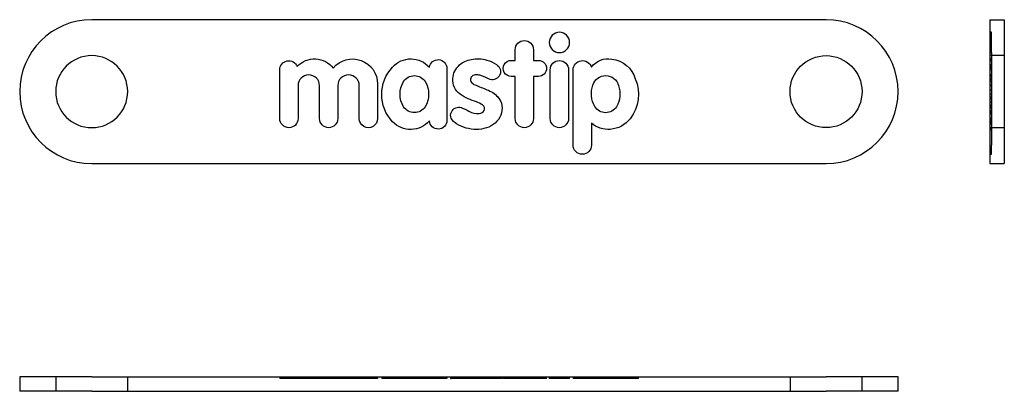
# Model space of a CAD drawing. Header units: millimetres. Extents: x 8.6 to 77, y 10.4 to 36.2.
import ezdxf
from ezdxf.lldxf.tags import DXFTag

# ---------------------------------------------------------------- set-up
doc = ezdxf.new("R2010")
doc.units = ezdxf.units.MM
doc.layers.add('158', color=7, linetype='Continuous')
tags = doc.linetypes.add('DASHED', pattern=[25.72, 12.86, -12.86]).pattern_tags.tags
tags[6:7] = [DXFTag(74, 4), DXFTag(75, 0), DXFTag(340, '0'), DXFTag(46, 0.0), DXFTag(50, 0.0), DXFTag(44, 0.0), DXFTag(45, 0.0)]
tags[4:5] = [DXFTag(74, 4), DXFTag(75, 0), DXFTag(340, '0'), DXFTag(46, 0.0), DXFTag(50, 0.0), DXFTag(44, 0.0), DXFTag(45, 0.0)]

msp = doc.modelspace()

# ---------------------------------------------------------------- linework, layer by layer
at = {"layer": '158', "color": 113}
for p, q in [((64.618881, 36.243007), (13.618881, 36.243007)), ((75.999126, 36.243007), (76.999126, 36.243007)), ((75.999126, 36.243007), (75.999126, 26.243007)), ((76.999126, 36.243007), (76.999126, 26.243007)), ((43.027791, 33.417898), (43.027791, 34.157034)), ((44.298845, 34.157034), (44.298845, 33.418451)), ((38.292395, 32.857961), (38.292643, 29.247244)), ((42.751497, 33.417898), (43.027791, 33.417898)), ((44.298845, 33.418451), (44.658833, 33.417898)), ((26.678486, 29.375199), (26.678486, 32.755008)), ((43.027788, 32.305175), (42.752778, 32.305708)), ((43.027788, 29.375197), (43.027788, 32.305175)), ((44.298842, 32.305708), (44.298842, 29.375197)), ((44.652873, 32.305708), (44.298842, 32.305708)), ((45.463817, 29.375199), (45.463817, 32.764731)), ((46.734872, 32.764731), (46.734872, 29.375199)), ((47.051802, 27.52659), (47.051802, 32.749639)), ((27.951082, 31.661422), (27.949555, 29.374996)), ((29.44128, 29.375198), (29.44128, 31.661422)), ((30.712325, 31.661422), (30.712325, 29.375198)), ((32.204103, 29.375198), (32.204103, 31.661422)), ((33.475152, 31.775933), (33.475152, 29.375199)), ((48.322857, 29.057445), (48.322857, 27.52659)), ((13.618881, 26.243007), (64.618881, 26.243007)), ((75.999126, 26.243007), (76.999126, 26.243007)), ((8.618881, 11.422203), (8.618881, 10.422203)), ((13.618881, 11.422203), (8.618881, 11.422203)), ((13.618881, 11.422203), (64.618881, 11.422203)), ((69.618881, 11.422203), (64.618881, 11.422203)), ((69.618881, 10.422203), (69.618881, 11.422203)), ((13.618881, 10.422203), (8.618881, 10.422203)), ((13.618881, 10.422203), (64.618881, 10.422203)), ((69.618881, 10.422203), (64.618881, 10.422203))]:
    msp.add_line(p, q, dxfattribs=at)
at = {"layer": '158', "color": 113, "linetype": 'DASHED'}
for p, q in [((76.099126, 35.366225), (75.999126, 35.366225)), ((76.099126, 33.958903), (76.099126, 35.366225)), ((76.099126, 34.792562), (75.999126, 34.792562)), ((75.999126, 33.958903), (76.099126, 33.958903)), ((76.999126, 33.743007), (75.999126, 33.743007)), ((76.099126, 33.531234), (75.999126, 33.531234)), ((76.099126, 33.523632), (75.999126, 33.523632)), ((76.099126, 33.521298), (75.999126, 33.521298)), ((76.099126, 33.518927), (75.999126, 33.518927)), ((76.099126, 33.513887), (75.999126, 33.513887)), ((75.999126, 33.507275), (76.099126, 33.507275)), ((76.099126, 33.958898), (76.099126, 33.531235)), ((76.099126, 33.507275), (76.099126, 33.531234)), ((76.099126, 33.507275), (76.099126, 32.134898)), ((75.999126, 33.484618), (76.099126, 33.484618)), ((76.099126, 33.466842), (75.999126, 33.466842)), ((75.999126, 33.437146), (76.099126, 33.437146)), ((75.999126, 33.418451), (76.099126, 33.418451)), ((75.999126, 33.417898), (76.099126, 33.417898)), ((76.099126, 33.400258), (75.999126, 33.400258)), ((76.099126, 33.399607), (75.999126, 33.399607)), ((76.099126, 33.391456), (75.999126, 33.391456)), ((75.999126, 33.125549), (76.099126, 33.125549)), ((75.999126, 33.095773), (76.099126, 33.095773)), ((75.999126, 32.994166), (76.099126, 32.994166)), ((75.999126, 32.947958), (76.099126, 32.947958)), ((75.999126, 32.941238), (76.099126, 32.941238)), ((75.999126, 32.935565), (76.099126, 32.935565)), ((75.999126, 32.879482), (76.099126, 32.879482)), ((75.999126, 32.755008), (76.099126, 32.755008)), ((76.099126, 32.411308), (75.999126, 32.411308)), ((76.099126, 32.407312), (75.999126, 32.407312)), ((75.999126, 32.406609), (76.099126, 32.406609)), ((76.099126, 32.406521), (75.999126, 32.406521)), ((75.999126, 32.376578), (76.099126, 32.376578)), ((76.099126, 32.358713), (75.999126, 32.358713)), ((76.099126, 32.3587), (75.999126, 32.3587)), ((75.999126, 32.305708), (76.099126, 32.305708)), ((75.999126, 32.305175), (76.099126, 32.305175)), ((75.999126, 32.151856), (76.099126, 32.151856)), ((75.999126, 32.134898), (76.099126, 32.134898)), ((75.999126, 32.086015), (76.099126, 32.086015)), ((75.999126, 32.065909), (76.099126, 32.065909)), ((75.999126, 31.938266), (76.099126, 31.938266)), ((75.999126, 31.937239), (76.099126, 31.937239)), ((75.999126, 31.707851), (76.099126, 31.707851)), ((75.999126, 31.704847), (76.099126, 31.704847)), ((75.999126, 31.664276), (76.099126, 31.664276)), ((76.099126, 32.134898), (76.099126, 29.361977)), ((75.999126, 31.377393), (76.099126, 31.377393)), ((75.999126, 31.058385), (76.099126, 31.058385)), ((75.999126, 30.883606), (76.099126, 30.883606)), ((75.999126, 30.749886), (76.099126, 30.749886)), ((75.999126, 30.528038), (76.099126, 30.528038)), ((75.999126, 30.317884), (76.099126, 30.317884)), ((75.999126, 30.271764), (76.099126, 30.271764)), ((75.999126, 30.211558), (76.099126, 30.211558)), ((75.999126, 30.199422), (76.099126, 30.199422)), ((75.999126, 30.192803), (76.099126, 30.192803)), ((76.099126, 30.161358), (75.999126, 30.161358)), ((75.999126, 30.134526), (76.099126, 30.134526)), ((75.999126, 30.125312), (76.099126, 30.125312)), ((75.999126, 29.926286), (76.099126, 29.926286)), ((75.999126, 29.880531), (76.099126, 29.880531)), ((75.999126, 29.787109), (76.099126, 29.787109)), ((75.999126, 29.781235), (76.099126, 29.781235)), ((75.999126, 29.734062), (76.099126, 29.734062)), ((75.999126, 29.727398), (76.099126, 29.727398)), ((75.999126, 29.389033), (76.099126, 29.389033)), ((75.999126, 29.361977), (76.099126, 29.361977)), ((75.999126, 29.208991), (76.099126, 29.208991)), ((75.999126, 29.14872), (76.099126, 29.14872)), ((75.999126, 29.064437), (76.099126, 29.064437)), ((75.999126, 29.057445), (76.099126, 29.057445)), ((75.999126, 28.995641), (76.099126, 28.995641)), ((75.999126, 28.743007), (76.999126, 28.743007)), ((75.999126, 28.739671), (76.099126, 28.739671)), ((75.999126, 28.739563), (76.099126, 28.739563)), ((75.999126, 28.738977), (76.099126, 28.738977)), ((76.099126, 29.361977), (76.099126, 28.622144)), ((75.999126, 28.640055), (76.099126, 28.640055)), ((75.999126, 28.622144), (76.099126, 28.622144)), ((75.999126, 28.617237), (76.099126, 28.617237)), ((75.999126, 28.616211), (76.099126, 28.616211)), ((75.999126, 28.6153), (76.099126, 28.6153)), ((75.999126, 28.614597), (76.099126, 28.614597)), ((76.099126, 28.617237), (76.099126, 28.622144)), ((76.099126, 28.617228), (76.099126, 27.52659)), ((76.099126, 26.891063), (76.099126, 27.52659)), ((75.999126, 26.891063), (76.099126, 26.891063)), ((11.118881, 11.422203), (11.118881, 10.422203)), ((16.118881, 10.422203), (16.118881, 11.422203)), ((26.678486, 11.422203), (26.678486, 11.322203)), ((27.949555, 11.322203), (26.678486, 11.322203)), ((27.896573, 11.422203), (27.896573, 11.322203)), ((27.949555, 11.422203), (27.949555, 11.322203)), ((27.951082, 11.322203), (27.949555, 11.322203)), ((27.951082, 11.422203), (27.951082, 11.322203)), ((29.44128, 11.322203), (27.951082, 11.322203)), ((29.44128, 11.422203), (29.44128, 11.322203)), ((30.712325, 11.322203), (29.44128, 11.322203)), ((30.394566, 11.422203), (30.394566, 11.322203)), ((30.712325, 11.422203), (30.712325, 11.322203)), ((32.204103, 11.322203), (30.712325, 11.322203)), ((32.204103, 11.422203), (32.204103, 11.322203)), ((33.475152, 11.322203), (32.204103, 11.322203)), ((33.475152, 11.422203), (33.475152, 11.322203)), ((33.764491, 11.422203), (33.764491, 11.322203)), ((34.515954, 11.322203), (33.764491, 11.322203)), ((34.513315, 11.422203), (34.513315, 11.322203)), ((34.515954, 11.422203), (34.515954, 11.322203)), ((37.075864, 11.322203), (34.515954, 11.322203)), ((35.035512, 11.422203), (35.035512, 11.322203)), ((35.277179, 11.422203), (35.277179, 11.322203)), ((35.280487, 11.422203), (35.280487, 11.322203)), ((36.779941, 11.422203), (36.779941, 11.322203)), ((36.783251, 11.422203), (36.783251, 11.322203)), ((37.021585, 11.322203), (37.021585, 11.422203)), ((37.075864, 11.422203), (37.075864, 11.322203)), ((38.292643, 11.322203), (37.075864, 11.322203)), ((37.079514, 11.422203), (37.079514, 11.322203)), ((38.292643, 11.422203), (38.292643, 11.322203)), ((38.548416, 11.422203), (38.548416, 11.322203)), ((38.548416, 11.322203), (38.581842, 11.322203)), ((38.581842, 11.422203), (38.581842, 11.322203)), ((38.965278, 11.322203), (38.581842, 11.322203)), ((38.69327, 11.422203), (38.69327, 11.322203)), ((38.69764, 11.422203), (38.69764, 11.322203)), ((38.900598, 11.422203), (38.900598, 11.322203)), ((38.965278, 11.422203), (38.965278, 11.322203)), ((40.329622, 11.322203), (38.965278, 11.322203)), ((39.156879, 11.422203), (39.156879, 11.322203)), ((39.208388, 11.422203), (39.208388, 11.322203)), ((39.288379, 11.422203), (39.288379, 11.322203)), ((39.768879, 11.422203), (39.768879, 11.322203)), ((39.817518, 11.422203), (39.817518, 11.322203)), ((39.92093, 11.422203), (39.92093, 11.322203)), ((39.946577, 11.422203), (39.946577, 11.322203)), ((39.984565, 11.422203), (39.984565, 11.322203)), ((40.256717, 11.422203), (40.256717, 11.322203)), ((40.259934, 11.422203), (40.259934, 11.322203)), ((40.329622, 11.422203), (40.329622, 11.322203)), ((41.647778, 11.322203), (40.329622, 11.322203)), ((40.336536, 11.422203), (40.336536, 11.322203)), ((40.530552, 11.422203), (40.530552, 11.322203)), ((40.586388, 11.422203), (40.586388, 11.322203)), ((40.762068, 11.422203), (40.762068, 11.322203)), ((40.873895, 11.422203), (40.873895, 11.322203)), ((40.905677, 11.322203), (40.905677, 11.422203)), ((41.061295, 11.422203), (41.061295, 11.322203)), ((41.071744, 11.422203), (41.071744, 11.322203)), ((41.295479, 11.422203), (41.295479, 11.322203)), ((41.647778, 11.422203), (41.647778, 11.322203)), ((42.114958, 11.322203), (41.647778, 11.322203)), ((41.72736, 11.422203), (41.72736, 11.322203)), ((41.816501, 11.422203), (41.816501, 11.322203)), ((42.012575, 11.322203), (42.012575, 11.422203)), ((42.105706, 11.422203), (42.105706, 11.322203)), ((42.114958, 11.322203), (42.114958, 11.422203)), ((42.194318, 11.422203), (42.194318, 11.322203)), ((42.752778, 11.322203), (42.194318, 11.322203)), ((42.752778, 11.422203), (42.752778, 11.322203)), ((43.027788, 11.322203), (42.752778, 11.322203)), ((43.027788, 11.422203), (43.027788, 11.322203)), ((44.298842, 11.322203), (43.027788, 11.322203)), ((44.298842, 11.422203), (44.298842, 11.322203)), ((44.652873, 11.322203), (44.298842, 11.322203)), ((45.208983, 11.322203), (44.652873, 11.322203)), ((44.658833, 11.422203), (44.658833, 11.322203)), ((45.208983, 11.322203), (45.208983, 11.422203)), ((45.398788, 11.422203), (45.398788, 11.322203)), ((45.46383, 11.322203), (45.398788, 11.322203)), ((45.463817, 11.422203), (45.463817, 11.322203)), ((46.734872, 11.322203), (45.463817, 11.322203)), ((46.734872, 11.422203), (46.734872, 11.322203)), ((46.80611, 11.322203), (46.734872, 11.322203)), ((46.80611, 11.322203), (46.80611, 11.422203)), ((47.051802, 11.422203), (47.051802, 11.322203)), ((48.322857, 11.322203), (47.051802, 11.322203)), ((48.32284, 11.422203), (48.32284, 11.322203)), ((48.322857, 11.422203), (48.322857, 11.322203)), ((49.636131, 11.322203), (48.322857, 11.322203)), ((48.43044, 11.422203), (48.43044, 11.322203)), ((48.560124, 11.422203), (48.560124, 11.322203)), ((49.636131, 11.422203), (49.636131, 11.322203)), ((51.01399, 11.322203), (49.636131, 11.322203)), ((49.744612, 11.422203), (49.744612, 11.322203)), ((50.062906, 11.422203), (50.062906, 11.322203)), ((50.199776, 11.422203), (50.199776, 11.322203)), ((50.30332, 11.322203), (50.30332, 11.422203)), ((51.01399, 11.422203), (51.01399, 11.322203)), ((51.587424, 11.322203), (51.01399, 11.322203)), ((51.372638, 11.422203), (51.372638, 11.322203)), ((51.587424, 11.322203), (51.587424, 11.422203)), ((62.118881, 11.422203), (62.118881, 10.422203)), ((67.118881, 10.422203), (67.118881, 11.422203))]:
    msp.add_line(p, q, dxfattribs=at)
at = {"layer": '158', "color": 113, "extrusion": (0, 0, -1)}
for centre, radius in [((-46.102449, 34.662564), 0.703661), ((-13.618881, 31.243007), 2.5)]:
    msp.add_circle(centre, radius, dxfattribs=at)
at = {"layer": '158', "color": 113}
msp.add_circle((64.618881, 31.243007), 2.5, dxfattribs=at)
for centre, radius, start, end in [((13.618881, 31.243007), 5, 90, 270), ((64.618881, 31.243007), 5, 270, 450), ((28.696181, 31.661422), 0.745099, 0, 180), ((31.458214, 31.661422), 0.745889, 0, 180), ((40.260786, 32.066754), 0.339856, 90.143657, 202.401234), ((40.348311, 31.577917), 0.833392, 73.400921, 96.087338), ((38.169039, 25.466763), 7.320459, 64.717448, 70.717977), ((40.533619, 32.406586), 0.751602, 218.642768, 248.382046), ((321.788024, 724.894619), 748.176297, 247.895931, 247.963281), ((39.617183, 28.53555), 2.118367, 57.285272, 70.148765), ((40.604164, 30.061026), 0.301512, 333.456198, 418.418807), ((40.404231, 30.927924), 1.200526, 240.743963, 276.039951), ((40.533833, 30.130947), 0.396899, 269.526452, 328.958976)]:
    msp.add_arc(centre, radius, start, end, dxfattribs=at)
at = {"layer": '158', "color": 113, "extrusion": (0, 0, -1)}
for centre, radius, start, end in [((-43.663318, 34.157034), 0.635527, 0, 180), ((-29.097192, 31.883077), 1.63585, 42.782099, 142.475146), ((-31.737199, 31.775933), 1.737953, 39.417786, 180), ((-35.790954, 31.811073), 1.710224, 41.663717, 138.889672), ((-40.41846, 31.091322), 2.43231, 79.72413, 105.324788), ((-49.483362, 32.094896), 1.436338, 36.102816, 100.479649), ((-49.536682, 31.608774), 1.909854, 96.250318, 164.009433), ((-27.310053, 32.75987), 0.631585, -0.441131, 158.224891), ((-36.544809, 31.049749), 2.780317, -43.137019, 43.057431), ((-37.683469, 32.857916), 0.608926, 7.326155, 179.995728), ((-40.059204, 32.073095), 1.36384, 3.310602, 48.577535), ((-40.273976, 31.793268), 1.715932, 49.381886, 80.29003), ((-40.583891, 31.548974), 1.947591, 104.189248, 125.952877), ((-41.445184, 32.6333), 0.567391, 119.823007, 285.298532), ((-42.750416, 32.861801), 0.556098, -90.243343, 90.111368), ((-44.652873, 32.861819), 0.556111, 90.614143, 270), ((-46.099345, 32.764731), 0.635527, 0, 180), ((-47.70177, 32.749639), 0.649968, 0, 162.855575), ((-36.030215, 31.474131), 0.884582, 31.647644, 148.352356), ((-39.903536, 32.049098), 1.210266, -54.944036, 4.870547), ((-49.30952, 31.44083), 0.91787, 16.716745, 165.910345), ((-36.722326, 31.06827), 1.686815, -31.265615, 31.048432), ((-35.314705, 31.068317), 1.70688, 149.358013, 210.859337), ((-50.093534, 31.097002), 1.770693, -30.003626, 20.076886), ((-48.583247, 31.076497), 1.720073, 160.018438, 210.657539), ((-48.788037, 31.059535), 2.799387, 157.409475, 217.329899), ((-40.816479, 33.316613), 2.772282, 292.20265, 305.454789), ((-40.396851, 29.550946), 1.94715, 110.279853, 136.810299), ((-41.070443, 30.156689), 1.041639, 135.744537, 173.657309), ((-36.030214, 30.682709), 0.895599, 213.162423, 326.837577), ((-39.139101, 29.584919), 0.590685, -19.36747, 66.185699), ((-39.108401, 29.544348), 0.61701, 70.318541, 106.959349), ((-38.300338, 27.398004), 2.909429, 109.852474, 121.430905), ((-46.419883, 46.931041), 17.494731, 290.3482, 292.344327), ((-40.709643, 30.11077), 1.405315, 173.421721, 228.120826), ((-49.315176, 30.65881), 0.877575, 211.565592, 329.359778), ((-27.314021, 29.375097), 0.635534, -179.990854, 0.009145), ((-30.076802, 29.375198), 0.635522, -180, 0), ((-32.839628, 29.374501), 0.635525, 179.937098, 360.062765), ((-35.768337, 30.34992), 1.735323, 221.107459, 316.195045), ((-37.683593, 29.249107), 0.609052, 180.175352, 356.223393), ((-39.542991, 29.942297), 1.109012, 301.394319, 330.074046), ((-40.355842, 31.353143), 2.737057, 270.548878, 300.534075), ((-40.389797, 30.601596), 1.986297, 230.703793, 271.736046), ((-43.663315, 29.375197), 0.635527, -180, 0), ((-46.099345, 29.375199), 0.635527, -180, 0), ((-49.503214, 30.419824), 1.802587, 265.77135, 310.905443), ((-49.486302, 30.554158), 1.937815, 217.967857, 265.565546), ((-47.68733, 27.52659), 0.635527, -180, 0)]:
    msp.add_arc(centre, radius, start, end, dxfattribs=at)

doc.saveas('drawing.dxf')
